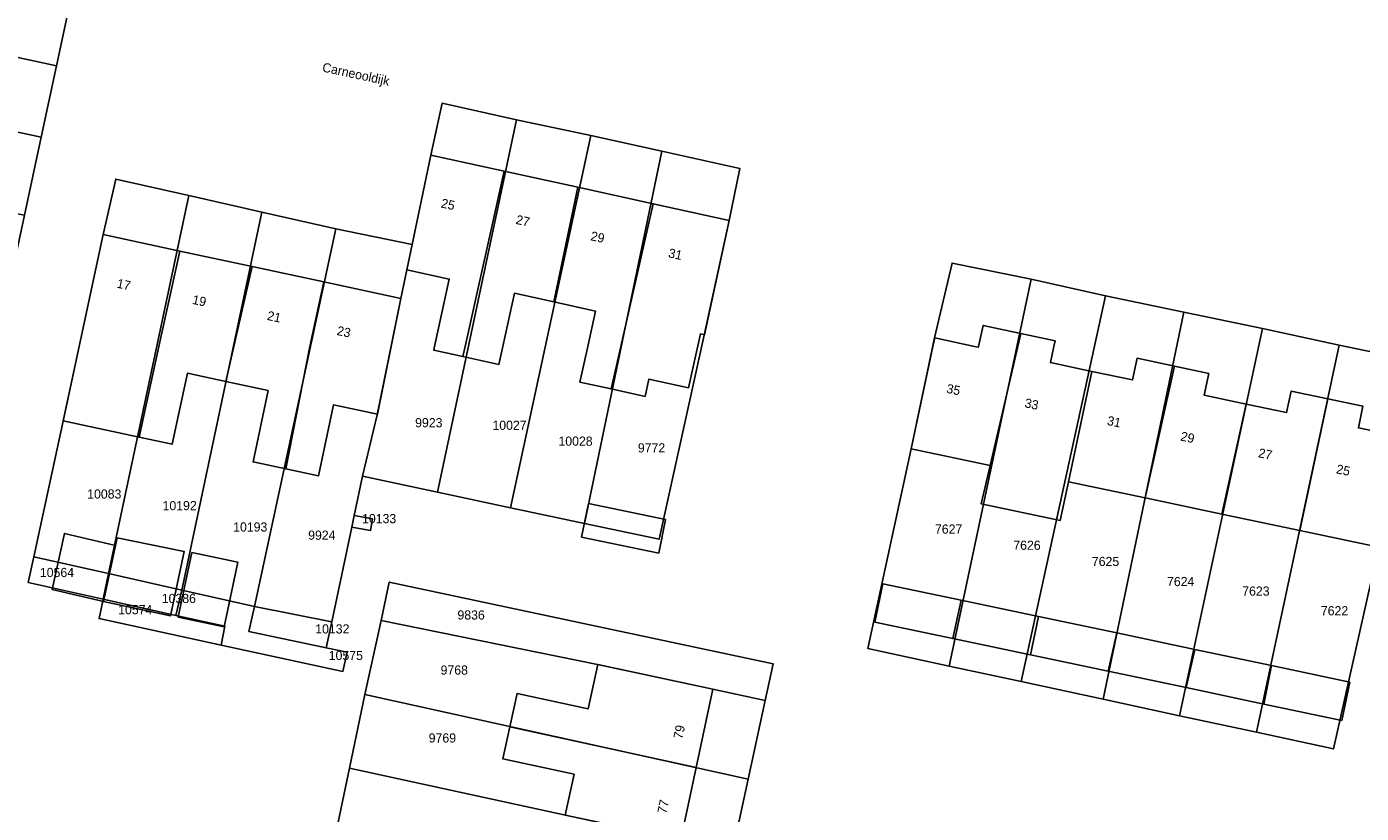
# Model space of a CAD drawing. Header units: metres. Extents: x 91564 to 92566, y 393362 to 394362.
# Tile 68 of 86: x 92283 to 92384, y 393964 to 394024. Entities that reach past the tile are written whole.
import ezdxf

# ---------------------------------------------------------------- set-up
doc = ezdxf.new("R2010")
doc.units = ezdxf.units.M
for name, color, linetype in [('ADRES', 1, 'CONTINUOUS'), ('PAND', 1, 'CONTINUOUS'), ('PERCEEL', 7, 'CONTINUOUS'), ('PERCEELNUMMER', 7, 'CONTINUOUS')]:
    doc.layers.add(name, color=color, linetype=linetype)

msp = doc.modelspace()

# ---------------------------------------------------------------- linework, layer by layer
at = {"layer": 'PAND'}
for points in [[(92319.112, 394013.359), (92313.538, 394014.581), (92312.102, 394007.761), (92311.697, 394005.836), (92314.936, 394005.129), (92313.817, 394000), (92313.755, 393999.716), (92315.97, 393999.233), (92316.141, 394000), (92319.112, 394013.359)], [(92324.737, 394012.126), (92319.112, 394013.359), (92316.141, 394000), (92315.97, 393999.233), (92318.719, 393998.634), (92319.017, 394000), (92319.899, 394004.047), (92322.91, 394003.39), (92324.737, 394012.126)], [(92330.478, 394010.867), (92324.737, 394012.126), (92322.91, 394003.39), (92326.074, 394002.7), (92325.485, 394000), (92324.891, 393997.277), (92327.261, 393996.76), (92328, 394000), (92330.478, 394010.867)], [(92330.478, 394010.867), (92328, 394000), (92327.261, 393996.76), (92329.855, 393996.195), (92330.142, 393997.514), (92333.17, 393996.854), (92334.066, 394000.957), (92334.369, 394000.891), (92336.268, 394009.598), (92330.478, 394010.867)], [(92294.411, 394007.269), (92288.573, 394008.524), (92286.741, 394000), (92285.522, 393994.329), (92291.311, 393993.083), (92292.814, 394000), (92294.411, 394007.269)], [(92299.913, 394006.086), (92294.411, 394007.269), (92292.814, 394000), (92291.311, 393993.083), (92293.821, 393992.544), (92294.986, 393997.96), (92297.923, 393997.328), (92298.528, 394000), (92299.913, 394006.086)], [(92305.375, 394004.912), (92299.913, 394006.086), (92298.528, 394000), (92297.923, 393997.328), (92301.155, 393996.634), (92299.988, 393991.208), (92302.476, 393990.673), (92304.305, 394000), (92305.375, 394004.912)], [(92311.243, 394003.65), (92305.375, 394004.912), (92304.305, 394000), (92302.476, 393990.673), (92304.965, 393990.138), (92306.131, 393995.564), (92309.465, 393994.847), (92310.506, 394000), (92311.243, 394003.65)], [(92358.239, 394000), (92358.47, 394000.994), (92355.61, 394001.604), (92355.247, 394000), (92355.234, 393999.941), (92354.958, 394000), (92351.913, 394000.651), (92351.776, 394000), (92350.134, 393992.194), (92356.129, 393990.936), (92358.239, 394000)], [(92363.89, 393998.1), (92360.734, 393998.769), (92360.992, 394000), (92361.083, 394000.436), (92358.47, 394000.994), (92358.239, 394000), (92356.129, 393990.936), (92355.449, 393988.013), (92361.479, 393986.747), (92362.095, 393989.683), (92363.89, 393998.1)], [(92370.178, 393998.492), (92367.33, 393999.095), (92366.981, 393997.445), (92363.89, 393998.1), (92362.095, 393989.683), (92367.935, 393988.457), (92370.178, 393998.492)], [(92375.646, 393995.608), (92372.438, 393996.289), (92372.794, 393997.938), (92370.178, 393998.492), (92367.935, 393988.457), (92368.069, 393988.429), (92373.783, 393987.229), (92375.646, 393995.608)], [(92381.856, 393996.016), (92379.072, 393996.602), (92378.715, 393994.956), (92375.646, 393995.608), (92373.783, 393987.229), (92379.732, 393985.98), (92381.856, 393996.016)], [(92387.5, 393993.113), (92384.196, 393993.796), (92384.526, 393995.454), (92381.856, 393996.016), (92379.732, 393985.98), (92385.737, 393984.719), (92387.5, 393993.113)], [(92325.544, 393988.027), (92325.015, 393985.482), (92330.889, 393984.26), (92331.418, 393986.806), (92325.544, 393988.027)], [(92289.521, 393984.845), (92285.625, 393985.753), (92284.695, 393981.472), (92288.591, 393980.564), (92289.521, 393984.845)], [(92289.648, 393985.428), (92288.591, 393980.564), (92293.711, 393979.486), (92294.732, 393984.38), (92289.648, 393985.428)], [(92295.326, 393984.291), (92294.298, 393979.365), (92297.797, 393978.651), (92298.825, 393983.577), (92295.326, 393984.291)], [(92353.923, 393980.668), (92347.973, 393981.921), (92347.356, 393978.985), (92353.284, 393977.74), (92353.923, 393980.668)], [(92359.828, 393979.425), (92353.923, 393980.668), (92353.284, 393977.74), (92359.212, 393976.494), (92359.828, 393979.425)], [(92365.776, 393978.173), (92359.937, 393979.402), (92359.828, 393979.425), (92359.212, 393976.494), (92365.14, 393975.249), (92365.776, 393978.173)], [(92371.728, 393976.919), (92365.776, 393978.173), (92365.14, 393975.249), (92371.068, 393974.004), (92371.728, 393976.919)], [(92377.574, 393975.689), (92371.728, 393976.919), (92371.068, 393974.004), (92376.996, 393972.758), (92377.574, 393975.689)], [(92335.025, 393973.885), (92326.246, 393975.774), (92325.516, 393972.381), (92320.1, 393973.547), (92319.557, 393971.023), (92333.744, 393967.921), (92335.025, 393973.885)], [(92383.541, 393974.433), (92377.574, 393975.689), (92376.996, 393972.758), (92382.925, 393971.513), (92383.541, 393974.433)], [(92333.744, 393967.921), (92319.557, 393971.023), (92319.029, 393968.571), (92324.445, 393967.405), (92323.776, 393964.295), (92332.564, 393962.425), (92333.744, 393967.921)]]:
    msp.add_lwpolyline(points, dxfattribs=at)
at = {"layer": 'PERCEEL'}
for points in [[(92247.973, 393991.669), (92249.205, 393997.431), (92250.399, 394003.019), (92251.587, 394008.573), (92252.829, 394014.381), (92254.512, 394022.248), (92255.69, 394027.756), (92256.884, 394033.34), (92258.091, 394038.982), (92287.411, 394032.628), (92286.203, 394026.972), (92285.01, 394021.388), (92283.849, 394015.953), (92282.58, 394010.012), (92280.953, 394002.403), (92279.766, 393996.848), (92279.719, 393996.626), (92278.566, 393991.229), (92277.324, 393985.415), (92247.973, 393991.669)], [(92285.01, 394021.388), (92286.203, 394026.972), (92256.884, 394033.34), (92255.69, 394027.756), (92285.01, 394021.388)], [(92283.849, 394015.953), (92285.01, 394021.388), (92255.69, 394027.756), (92254.512, 394022.248), (92283.849, 394015.953)], [(92254.512, 394022.248), (92252.829, 394014.381), (92256.71, 394013.545), (92265.587, 394011.668), (92267.963, 394011.069), (92268.255, 394013.025), (92269.865, 394012.63), (92278.67, 394010.75), (92282.58, 394010.012), (92283.849, 394015.953), (92254.512, 394022.248)], [(92282.865, 393982.015), (92283.287, 393983.972), (92285.541, 393994.426), (92288.57, 394008.52), (92289.534, 394012.752), (92295.1, 394011.497), (92298.218, 394010.793), (92300.666, 394010.242), (92306.302, 394008.96), (92312.1, 394007.761), (92313.535, 394014.58), (92314.405, 394018.54), (92320.047, 394017.27), (92325.722, 394016.07), (92331.124, 394014.869), (92337.083, 394013.549), (92336.265, 394009.595), (92334.361, 394000.86), (92330.926, 393985.313), (92325.231, 393986.521), (92319.609, 393987.713), (92314.036, 393988.895), (92308.317, 393990.107), (92307.689, 393987.125), (92309.081, 393986.876), (92308.941, 393985.986), (92307.503, 393986.242), (92305.986, 393979.031), (92305.568, 393977.05), (92307.149, 393976.719), (92306.837, 393975.241), (92297.553, 393977.253), (92288.268, 393979.266), (92288.578, 393980.734), (92282.865, 393982.015)], [(92320.047, 394017.27), (92314.405, 394018.54), (92313.535, 394014.58), (92312.1, 394007.761), (92311.695, 394005.835), (92311.24, 394003.65), (92309.453, 393994.797), (92308.317, 393990.107), (92314.036, 393988.895), (92320.047, 394017.27)], [(92314.036, 393988.895), (92319.609, 393987.713), (92325.722, 394016.07), (92320.047, 394017.27), (92314.036, 393988.895)], [(92319.609, 393987.713), (92325.231, 393986.521), (92331.124, 394014.869), (92325.722, 394016.07), (92319.609, 393987.713)], [(92331.124, 394014.869), (92325.231, 393986.521), (92330.926, 393985.313), (92334.361, 394000.86), (92336.265, 394009.595), (92337.083, 394013.549), (92331.124, 394014.869)], [(92289.534, 394012.752), (92288.57, 394008.52), (92285.541, 393994.426), (92283.287, 393983.972), (92288.992, 393982.691), (92295.1, 394011.497), (92289.534, 394012.752)], [(92300.666, 394010.242), (92298.218, 394010.793), (92295.1, 394011.497), (92288.992, 393982.691), (92294.554, 393981.443), (92300.666, 394010.242)], [(92306.302, 394008.96), (92300.666, 394010.242), (92294.554, 393981.443), (92300.11, 393980.195), (92306.302, 394008.96)], [(92307.689, 393987.125), (92308.317, 393990.107), (92309.453, 393994.797), (92311.24, 394003.65), (92311.695, 394005.835), (92312.1, 394007.761), (92306.302, 394008.96), (92300.11, 393980.195), (92305.986, 393979.031), (92307.503, 393986.242), (92307.689, 393987.125)], [(92353.234, 394006.346), (92351.91, 394000.65), (92350.13, 393992.19), (92346.824, 393976.981), (92353.028, 393975.645), (92359.258, 394005.124), (92353.234, 394006.346)], [(92346.824, 393976.981), (92350.13, 393992.19), (92351.91, 394000.65), (92353.234, 394006.346), (92359.258, 394005.124), (92364.933, 394003.869), (92370.881, 394002.614), (92376.883, 394001.359), (92382.721, 394000.104), (92388.723, 393998.849), (92387.5, 393993.11), (92385.738, 393984.734), (92382.29, 393969.341), (92376.428, 393970.604), (92370.566, 393971.866), (92364.752, 393973.119), (92358.499, 393974.466), (92353.028, 393975.645), (92346.824, 393976.981)], [(92364.933, 394003.869), (92359.258, 394005.124), (92353.028, 393975.645), (92358.499, 393974.466), (92364.933, 394003.869)], [(92358.499, 393974.466), (92364.752, 393973.119), (92370.881, 394002.614), (92364.933, 394003.869), (92358.499, 393974.466)], [(92376.883, 394001.359), (92370.881, 394002.614), (92364.752, 393973.119), (92370.566, 393971.866), (92376.883, 394001.359)], [(92382.721, 394000.104), (92376.883, 394001.359), (92370.566, 393971.866), (92376.428, 393970.604), (92382.721, 394000.104)], [(92382.721, 394000.104), (92376.428, 393970.604), (92382.29, 393969.341), (92385.738, 393984.734), (92387.5, 393993.11), (92388.723, 393998.849), (92382.721, 394000.104)], [(92307.689, 393987.125), (92307.503, 393986.242), (92308.941, 393985.986), (92309.081, 393986.876), (92307.689, 393987.125)], [(92288.578, 393980.734), (92288.992, 393982.691), (92283.287, 393983.972), (92282.865, 393982.015), (92288.578, 393980.734)], [(92294.554, 393981.443), (92288.992, 393982.691), (92288.578, 393980.734), (92294.116, 393979.492), (92294.554, 393981.443)], [(92307.149, 393976.719), (92305.568, 393977.05), (92299.662, 393978.289), (92300.11, 393980.195), (92294.554, 393981.443), (92294.116, 393979.492), (92297.854, 393978.681), (92297.553, 393977.253), (92306.837, 393975.241), (92307.149, 393976.719)], [(92303.634, 393950.853), (92304.889, 393956.746), (92306.155, 393962.192), (92307.345, 393967.877), (92308.501, 393973.487), (92309.746, 393979.117), (92310.37, 393982.049), (92339.6, 393975.828), (92338.998, 393973.032), (92337.708, 393967.034), (92336.52, 393961.514), (92335.295, 393955.823), (92334.091, 393950.229), (92332.89, 393944.648), (92328.925, 393945.5), (92314.592, 393948.581), (92303.634, 393950.853)], [(92309.746, 393979.117), (92326.224, 393975.775), (92335.025, 393973.885), (92338.998, 393973.032), (92339.6, 393975.828), (92310.37, 393982.049), (92309.746, 393979.117)], [(92288.268, 393979.266), (92297.553, 393977.253), (92297.854, 393978.681), (92294.116, 393979.492), (92288.578, 393980.734), (92288.268, 393979.266)], [(92305.568, 393977.05), (92305.986, 393979.031), (92300.11, 393980.195), (92299.662, 393978.289), (92305.568, 393977.05)], [(92309.746, 393979.117), (92308.501, 393973.487), (92337.708, 393967.034), (92338.998, 393973.032), (92335.025, 393973.885), (92326.224, 393975.775), (92309.746, 393979.117)], [(92336.52, 393961.514), (92337.708, 393967.034), (92308.501, 393973.487), (92307.345, 393967.877), (92336.52, 393961.514)], [(92307.345, 393967.877), (92306.155, 393962.192), (92335.295, 393955.823), (92336.52, 393961.514), (92307.345, 393967.877)]]:
    msp.add_lwpolyline(points, dxfattribs=at)

# ---------------------------------------------------------------- texts
at = {"layer": 'ADRES'}
for s, rotation, p in [('Carneooldijk', 347.899, (92305.22, 394020.954)), ('25', 347.601, (92314.261, 394010.599)), ('27', 347.601, (92319.964, 394009.347)), ('29', 347.601, (92325.656, 394008.101)), ('31', 347.601, (92331.579, 394006.802)), ('17', 347.899, (92289.565, 394004.488)), ('19', 347.899, (92295.319, 394003.253)), ('21', 347.899, (92301.017, 394002.03)), ('23', 347.899, (92306.326, 394000.886)), ('35', 348.306, (92352.766, 393996.478)), ('33', 347.899, (92358.72, 393995.377)), ('31', 347.899, (92365.001, 393994.035)), ('29', 347.899, (92370.594, 393992.839)), ('27', 347.899, (92376.515, 393991.574)), ('25', 348.306, (92382.454, 393990.341)), ('79', 77.899, (92332.684, 393970.048)), ('77', 77.899, (92331.462, 393964.363))]:
    msp.add_text(s, height=0.7, rotation=rotation, dxfattribs=at).set_placement(p)
at = {"layer": 'PERCEELNUMMER'}
for s, p in [('9923', (92312.337, 393993.842)), ('10027', (92318.224, 393993.647)), ('10028', (92323.254, 393992.436)), ('9772', (92329.303, 393991.925)), ('10083', (92287.357, 393988.412)), ('10192', (92293.1, 393987.525)), ('10133', (92308.295, 393986.535)), ('10193', (92298.476, 393985.896)), ('7627', (92351.933, 393985.736)), ('9924', (92304.188, 393985.272)), ('7626', (92357.901, 393984.505)), ('7625', (92363.886, 393983.27)), ('10564', (92283.754, 393982.429)), ('7624', (92369.61, 393981.738)), ('10386', (92293.037, 393980.451)), ('7623', (92375.338, 393981.012)), ('10574', (92289.714, 393979.596)), ('7622', (92381.329, 393979.513)), ('9836', (92315.56, 393979.193)), ('10132', (92304.728, 393978.131)), ('10575', (92305.756, 393976.109)), ('9768', (92314.277, 393974.996)), ('9769', (92313.372, 393969.824))]:
    msp.add_text(s, height=0.7, dxfattribs=at).set_placement(p)

doc.saveas('drawing.dxf')
